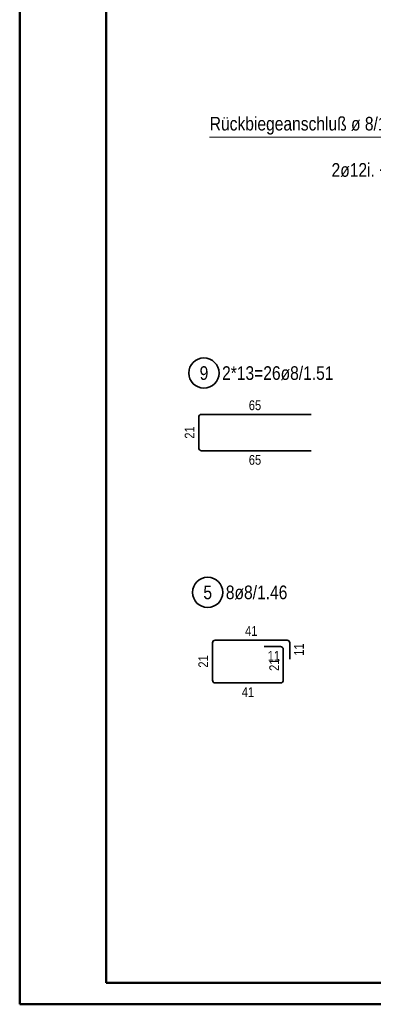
# Model space of a CAD drawing. Header units: millimetres. Extents: x -10.2 to 30.7, y 0 to 21.
# Tile 5 of 40: x 0 to 2, y 0 to 5.7. Entities that reach past the tile are written whole.
import ezdxf

# ---------------------------------------------------------------- set-up
doc = ezdxf.new("R2010")
doc.units = ezdxf.units.MM
doc.styles.add('Arial Narrow', font='ARIALN.TTF')

msp = doc.modelspace()

# ---------------------------------------------------------------- linework, layer by layer
at = {"color": 4, "linetype": 'Continuous', "lineweight": 50}
for p, q in [((0, 21.025), (0, 0)), ((0.5, 20.9), (0.5, 0.125)), ((0.5, 0.125), (29.6, 0.125)), ((0, 0), (29.725, 0))]:
    msp.add_line(p, q, dxfattribs=at)
at = {"color": 5, "linetype": 'Continuous', "lineweight": 18}
msp.add_line((2.2721, 5.0205), (1.0986, 5.0205), dxfattribs=at)
at = {"color": 2, "linetype": 'Continuous', "lineweight": 35}
for p, q in [((1.036, 3.2209), (1.036, 3.3989)), ((1.052, 3.4149), (1.686, 3.4149)), ((1.686, 3.2049), (1.052, 3.2049)), ((1.1154, 1.8766), (1.1154, 2.0921)), ((1.1314, 2.1081), (1.5469, 2.1081)), ((1.4154, 2.0706), (1.5094, 2.0706)), ((1.5254, 2.0546), (1.5254, 1.8766)), ((1.5629, 2.0921), (1.5629, 1.9981)), ((1.5094, 1.8606), (1.1314, 1.8606))]:
    msp.add_line(p, q, dxfattribs=at)
for centre in [(1.066, 3.6544), (1.0876, 2.3847)]:
    msp.add_circle(centre, 0.0875, dxfattribs=at)
for centre, start, end in [((1.052, 3.3989), 90, 180), ((1.052, 3.2209), 180, 270.0004), ((1.1314, 2.0921), 90, 180), ((1.5094, 2.0546), 0, 90), ((1.5469, 2.0921), 0, 90), ((1.1314, 1.8766), 180, 270.0004), ((1.5094, 1.8766), 270.0004, 0)]:
    msp.add_arc(centre, 0.016, start, end, dxfattribs=at)

# ---------------------------------------------------------------- texts
at = {"color": 2, "lineweight": 35, "style": 'Arial Narrow'}
msp.add_text('Rückbiegeanschluß ø 8/15 cm', height=0.07875, dxfattribs=at).set_placement((1.0997, 5.0585))
at = {"color": 2, "lineweight": 35, "insert": (1.8044, 4.8696), "char_height": 0.07875, "attachment_point": 1, "line_spacing_factor": 0.9, "style": 'Arial Narrow', "bg_fill": 3, "box_fill_scale": 1.2, "bg_fill_color": 256, "bg_fill_true_color": 13158600, "bg_fill_transparency": 0}
msp.add_mtext('2ø12i. + a.', dxfattribs=at)
at = {"color": 2, "lineweight": 35, "attachment_point": 1, "line_spacing_factor": 0.9, "style": 'Arial Narrow'}
for s, insert, char_height in [('9', (1.0412, 3.6937), 0.0788), ('2*13=26ø8/1.51', (1.171, 3.6937), 0.07875), ('5', (1.0628, 2.4241), 0.0788), ('8ø8/1.46', (1.1926, 2.4241), 0.07875)]:
    msp.add_mtext(s, dxfattribs=dict(at, insert=insert, char_height=char_height))
at = {"color": 3, "lineweight": 25, "char_height": 0.05625, "attachment_point": 1, "line_spacing_factor": 0.9, "style": 'Arial Narrow'}
for s, insert in [('65', (1.3256, 3.4961)), ('41', (1.3037, 2.1893)), ('11', (1.435, 2.0456))]:
    msp.add_mtext(s, dxfattribs=dict(at, insert=insert))
for s, insert, rotation in [('21', (0.9548, 3.2744), 90), ('65', (1.3256, 3.1799), 0.0004), ('11', (1.5879, 2.0176), 90), ('21', (1.0342, 1.9489), 90), ('21', (1.4442, 1.9301), 90), ('41', (1.285, 1.8356), 0.0004)]:
    msp.add_mtext(s, dxfattribs=dict(at, insert=insert, rotation=rotation))

doc.saveas('drawing.dxf')
